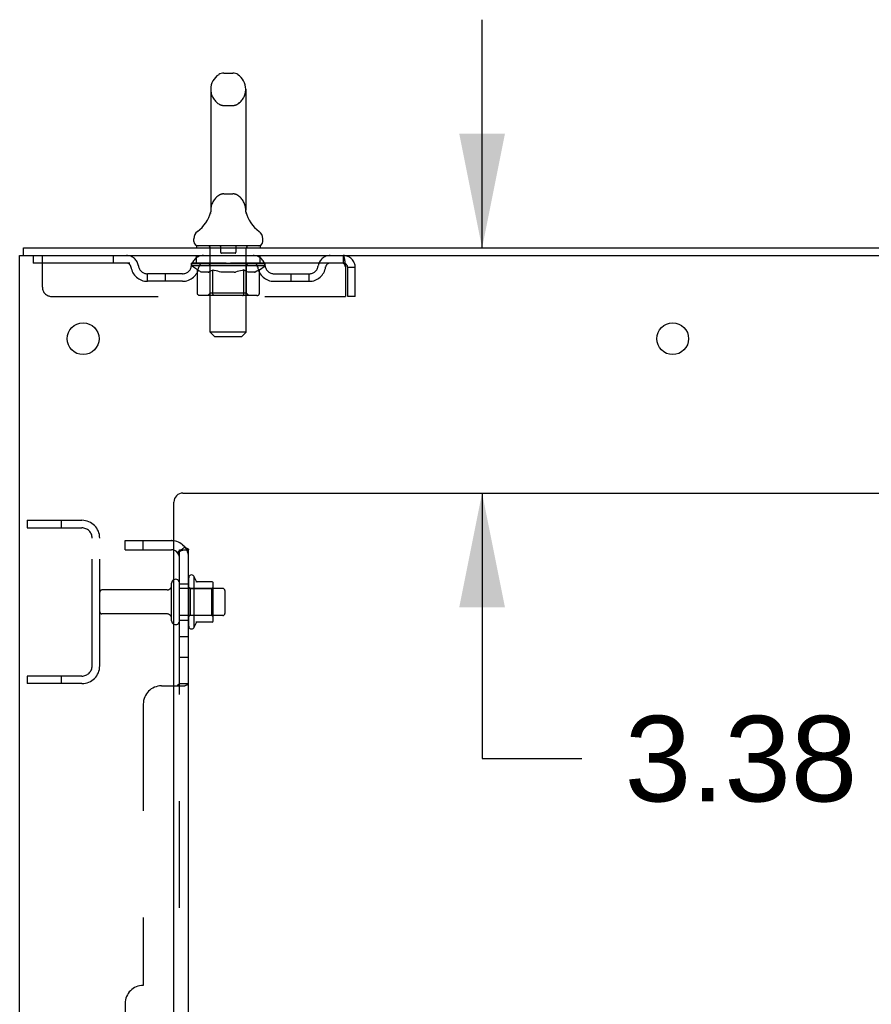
# Model space of a CAD drawing. Header units: inches. Extents: x 0 to 267, y 0 to 173.
# Tile 5 of 23: x 12 to 24, y 113 to 126. Entities that reach past the tile are written whole.
import ezdxf

# ---------------------------------------------------------------- set-up
doc = ezdxf.new("R2010")
doc.units = ezdxf.units.IN
doc.header["$LTSCALE"] = 14.6988
doc.header["$MEASUREMENT"] = 0
doc.linetypes.add('HIDDEN', pattern=[0.2, 0.1, -0.1])
doc.layers.get('0').update_dxf_attribs({"linetype": 'CONTINUOUS'})
for name, color, linetype in [('DEFAULT_2', 8, 'HIDDEN'), ('DIMENSIONS', 7, 'CONTINUOUS'), ('SUBPANEL', 7, 'CONTINUOUS')]:
    doc.layers.add(name, color=color, linetype=linetype)
doc.styles.get("Standard").update_dxf_attribs({"font": 'arial.ttf'})
doc.dimstyles.new('DIMSTYLE_1', dxfattribs={"dimtxt": 1.179048, "dimasz": 1.572064, "dimexe": 0.09, "dimexo": 0.07, "dimgap": 0.0375, "dimtad": 0, "dimtih": 1, "dimtoh": 1, "dimzin": 4, "dimdsep": 46, "dimtxsty": 'Standard', "dimblk": '_FILLED', "dimblk1": '_FILLED', "dimblk2": '_FILLED', "dimcen": 0.09, "dimadec": 3, "dimazin": 1, "dimtfac": 1, "dimtdec": 3, "dimtofl": 0, "dimtmove": 0, "dimatfit": 3, "dimldrblk": '_FILLED', "dimfxl": 0, "dimtolj": 1, "dimtzin": 4, "dimarcsym": 0})

# ---------------------------------------------------------------- blocks, each defined once
blk = doc.blocks.new('_FILLED')
at = {"color": 0, "linetype": 'ByBlock'}
blk.add_solid([(0, 0), (-1, 0.2), (-1, -0.2)], dxfattribs=at)
blk = doc.blocks.new('*D13')
at = {"layer": 'DIMENSIONS', "color": 2, "linetype": 'Continuous'}
for p, q in [((18.444, 122.92), (18.444, 126.064)), ((18.444, 119.545), (18.444, 115.888)), ((18.444, 115.888), (19.82, 115.888))]:
    blk.add_line(p, q, dxfattribs=at)
at = {"layer": 'DIMENSIONS', "color": 2, "linetype": 'Continuous', "xscale": 1.5720641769, "yscale": 1.5720641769, "zscale": 1.5720641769}
for p, rotation in [((18.444, 122.92), 270), ((18.444, 119.545), 90)]:
    blk.add_blockref('_FILLED', p, dxfattribs=dict(at, rotation=rotation))
at = {"layer": 'DIMENSIONS', "color": 2, "linetype": 'Continuous', "insert": (20.409, 116.477), "char_height": 1.179, "width": 3.20403, "attachment_point": 1, "line_spacing_factor": 0.9}
blk.add_mtext('3.38', dxfattribs=at)

msp = doc.modelspace()

# ---------------------------------------------------------------- linework, layer by layer
at = {"color": 7, "linetype": 'Continuous'}
for p, q in [((14.883, 125.328), (15.01, 125.328)), ((14.705, 125.105), (14.705, 123.442)), ((15.188, 125.105), (15.188, 123.442)), ((14.704, 123.416), (14.703, 123.415)), ((14.703, 123.412), (14.703, 123.411)), ((14.704, 123.423), (14.704, 123.422)), ((14.704, 123.422), (14.704, 123.421)), ((14.704, 123.421), (14.704, 123.42)), ((14.704, 123.42), (14.704, 123.419)), ((14.704, 123.419), (14.704, 123.418)), ((14.704, 123.418), (14.704, 123.417)), ((14.704, 123.417), (14.704, 123.416)), ((14.705, 123.442), (14.705, 123.438)), ((15.188, 123.438), (15.188, 123.442)), ((15.188, 123.437), (15.188, 123.438)), ((15.19, 123.413), (15.19, 123.414)), ((14.7, 123.398), (14.699, 123.397)), ((15.194, 123.398), (15.193, 123.398)), ((15.194, 123.397), (15.194, 123.398)), ((14.471, 123.01), (14.471, 123.048)), ((15.421, 123.01), (15.421, 123.048)), ((12.123, 122.816), (12.123, 122.92)), ((14.509, 122.95), (14.509, 122.92)), ((15.384, 122.95), (14.509, 122.95)), ((15.384, 122.95), (15.384, 122.92)), ((14.47, 118.401), (14.47, 117.689)), ((14.726, 118.322), (14.498, 118.322)), ((14.736, 117.789), (14.736, 118.3)), ((14.87, 118.232), (14.736, 118.232)), ((14.9, 118.202), (14.9, 117.887)), ((14.87, 117.857), (14.736, 117.857)), ((14.726, 117.767), (14.498, 117.767))]:
    msp.add_line(p, q, dxfattribs=at)
at = {"color": 3, "linetype": 'Continuous'}
for p, q in [((12.123, 122.92), (29.882, 122.92)), ((12.071, 55.024), (12.071, 122.816)), ((12.071, 122.816), (29.877, 122.816)), ((14.321, 119.545), (26.196, 119.545)), ((14.196, 57.045), (14.196, 119.42))]:
    msp.add_line(p, q, dxfattribs=at)
at = {"color": 7, "linetype": 'Continuous'}
for points in [[(14.703, 123.415), (14.703, 123.414), (14.703, 123.413)], [(14.703, 123.413), (14.703, 123.412), (14.703, 123.412)], [(14.705, 123.438), (14.705, 123.437), (14.705, 123.436), (14.705, 123.435), (14.705, 123.435), (14.705, 123.434), (14.705, 123.433), (14.705, 123.433), (14.705, 123.432), (14.705, 123.432), (14.705, 123.431), (14.705, 123.43), (14.705, 123.43), (14.705, 123.429), (14.705, 123.428), (14.705, 123.428), (14.705, 123.427), (14.705, 123.427), (14.705, 123.426), (14.705, 123.426), (14.705, 123.425), (14.705, 123.424), (14.705, 123.424), (14.704, 123.423), (14.704, 123.423)], [(15.189, 123.418), (15.189, 123.418), (15.189, 123.419), (15.189, 123.419), (15.189, 123.42), (15.189, 123.42), (15.189, 123.421), (15.189, 123.422), (15.189, 123.422), (15.189, 123.423), (15.188, 123.423), (15.188, 123.424), (15.188, 123.425), (15.188, 123.425), (15.188, 123.426), (15.188, 123.427), (15.188, 123.427), (15.188, 123.428), (15.188, 123.429), (15.188, 123.429), (15.188, 123.43), (15.188, 123.431), (15.188, 123.431), (15.188, 123.432), (15.188, 123.433), (15.188, 123.434), (15.188, 123.434), (15.188, 123.435), (15.188, 123.436), (15.188, 123.437)], [(15.19, 123.414), (15.19, 123.415), (15.189, 123.415), (15.189, 123.416), (15.189, 123.416), (15.189, 123.417), (15.189, 123.418)], [(15.19, 123.411), (15.19, 123.412), (15.19, 123.413)]]:
    msp.add_lwpolyline(points, dxfattribs=at)
at = {"color": 3, "linetype": 'Continuous'}
for centre in [(12.946, 121.67), (21.071, 121.67)]:
    msp.add_circle(centre, 0.219, dxfattribs=at)
at = {"color": 7, "linetype": 'Continuous'}
for centre, radius, start, end in [((14.946, 125.105), 0.241, 123.1848, 180), ((14.883, 125.203), 0.125, 90, 123.1848), ((15.01, 125.203), 0.125, 56.8152, 90), ((14.946, 125.105), 0.241, 0, 56.8152), ((14.223, 123.548), 0.5, 306.7414, 344.6791), ((15.67, 123.548), 0.5, 195.3209, 233.2586), ((14.596, 123.048), 0.125, 126.7414, 180), ((15.296, 123.048), 0.125, 0, 53.2586), ((14.531, 123.01), 0.06, 180, 270), ((15.361, 123.01), 0.06, 270, 360), ((14.439, 118.379), 0.0384, 34.4497, 180), ((13.87, 118.045), 0.698, 23.9679, 30.6631), ((14.22, 118.302), 0.055, 360, 115.9094), ((14.517, 118.332), 0.01, 203.9679, 270), ((14.726, 118.312), 0.01, 5.1938, 90), ((14.595, 118.3), 0.141, 0, 5.2081), ((14.87, 118.202), 0.03, 360, 90), ((14.87, 117.887), 0.03, 270, 0), ((14.22, 117.787), 0.055, 244.0906, 0), ((14.439, 117.711), 0.0384, 180, 325.5503), ((13.87, 118.045), 0.698, 329.3369, 336.0321), ((14.517, 117.757), 0.01, 90, 156.0321), ((14.726, 117.777), 0.01, 270, 354.8062), ((14.595, 117.789), 0.141, 354.7919, 360)]:
    msp.add_arc(centre, radius, start, end, dxfattribs=at)
at = {"color": 3, "linetype": 'Continuous'}
msp.add_arc((14.321, 119.42), 0.125, 90, 180, dxfattribs=at)
at = {"layer": 'DEFAULT_2', "color": 8, "linetype": 'HIDDEN'}
for p, q in [((14.883, 124.883), (15.01, 124.883)), ((14.883, 123.665), (15.01, 123.665)), ((14.703, 123.415), (14.703, 123.415)), ((14.703, 123.414), (14.703, 123.414)), ((14.703, 123.413), (14.703, 123.413)), ((14.704, 123.423), (14.704, 123.423)), ((14.704, 123.422), (14.704, 123.422)), ((14.704, 123.421), (14.704, 123.421)), ((14.704, 123.42), (14.704, 123.42)), ((14.704, 123.419), (14.704, 123.419)), ((14.704, 123.418), (14.704, 123.418)), ((14.704, 123.417), (14.704, 123.417)), ((14.704, 123.416), (14.704, 123.416)), ((14.705, 123.437), (14.705, 123.436)), ((14.705, 123.43), (14.705, 123.43)), ((14.705, 123.43), (14.705, 123.43)), ((14.705, 123.429), (14.705, 123.429)), ((14.705, 123.428), (14.705, 123.428)), ((14.705, 123.428), (14.705, 123.428)), ((14.705, 123.427), (14.705, 123.427)), ((15.188, 123.437), (15.188, 123.438)), ((15.188, 123.434), (15.188, 123.434)), ((15.188, 123.431), (15.188, 123.431)), ((15.188, 123.431), (15.188, 123.431)), ((15.188, 123.429), (15.188, 123.429)), ((15.189, 123.422), (15.189, 123.422)), ((15.19, 123.415), (15.19, 123.415)), ((15.19, 123.413), (15.19, 123.414)), ((14.699, 123.397), (14.699, 123.397)), ((14.689, 122.95), (14.689, 122.92)), ((14.697, 121.76), (14.697, 122.92)), ((14.841, 122.94), (14.841, 122.86)), ((15.051, 122.94), (15.051, 122.86)), ((15.195, 121.76), (15.195, 122.92)), ((15.204, 122.95), (15.204, 122.92)), ((12.259, 122.816), (12.259, 122.712)), ((12.384, 122.378), (12.384, 122.816)), ((13.359, 122.816), (13.359, 122.712)), ((14.509, 122.712), (14.509, 122.816)), ((15.041, 122.85), (14.851, 122.85)), ((15.384, 122.712), (15.384, 122.816)), ((16.529, 122.816), (16.529, 122.712)), ((16.529, 122.712), (12.259, 122.712)), ((14.44, 122.674), (14.44, 122.712)), ((14.52, 122.619), (14.44, 122.674)), ((15.453, 122.674), (14.44, 122.674)), ((14.448, 122.707), (14.448, 122.712)), ((14.455, 122.704), (14.455, 122.707)), ((14.455, 122.704), (15.438, 122.704)), ((14.462, 122.704), (14.462, 122.707)), ((14.463, 122.704), (14.463, 122.707)), ((14.471, 122.707), (14.471, 122.712)), ((14.484, 122.704), (14.484, 122.707)), ((14.485, 122.704), (14.485, 122.707)), ((14.508, 122.707), (14.508, 122.712)), ((14.52, 122.704), (14.52, 122.707)), ((14.52, 122.295), (14.52, 122.619)), ((14.52, 122.619), (14.531, 122.611)), ((14.522, 122.704), (14.522, 122.707)), ((14.685, 122.706), (14.524, 122.706)), ((14.542, 122.605), (14.531, 122.611)), ((14.553, 122.599), (14.542, 122.605)), ((14.564, 122.593), (14.553, 122.599)), ((14.559, 122.707), (14.559, 122.712)), ((14.56, 122.704), (14.56, 122.706)), ((14.56, 122.704), (14.56, 122.706)), ((14.563, 122.704), (14.563, 122.706)), ((14.574, 122.589), (14.563, 122.593)), ((14.569, 122.704), (14.569, 122.707)), ((14.569, 122.704), (14.569, 122.706)), ((14.571, 122.704), (14.571, 122.707)), ((14.574, 122.704), (14.574, 122.707)), ((14.585, 122.585), (14.574, 122.589)), ((14.577, 122.704), (14.577, 122.706)), ((14.589, 122.704), (14.589, 122.706)), ((14.603, 122.704), (14.603, 122.706)), ((14.604, 122.704), (14.604, 122.708)), ((14.62, 122.704), (14.62, 122.706)), ((14.621, 122.707), (14.621, 122.712)), ((14.629, 122.704), (14.629, 122.707)), ((14.632, 122.704), (14.632, 122.707)), ((14.64, 122.704), (14.64, 122.706)), ((14.649, 122.704), (14.649, 122.71)), ((14.661, 122.704), (14.661, 122.706)), ((14.663, 122.704), (14.663, 122.706)), ((14.668, 122.585), (14.679, 122.589)), ((14.69, 122.594), (14.679, 122.589)), ((14.685, 122.704), (14.685, 122.706)), ((14.739, 122.706), (14.689, 122.706)), ((14.7, 122.599), (14.689, 122.593)), ((14.693, 122.707), (14.693, 122.712)), ((14.696, 122.297), (14.696, 122.672)), ((14.699, 122.704), (14.699, 122.707)), ((14.711, 122.605), (14.7, 122.599)), ((14.703, 122.704), (14.703, 122.707)), ((14.707, 122.704), (14.707, 122.711)), ((14.711, 122.704), (14.711, 122.706)), ((14.722, 122.612), (14.711, 122.605)), ((14.719, 122.704), (14.719, 122.706)), ((14.734, 122.619), (14.722, 122.612)), ((14.734, 122.295), (14.734, 122.619)), ((14.734, 122.619), (14.757, 122.612)), ((14.739, 122.704), (14.739, 122.706)), ((14.799, 122.706), (14.751, 122.706)), ((14.779, 122.605), (14.756, 122.612)), ((14.768, 122.704), (14.768, 122.706)), ((14.773, 122.707), (14.773, 122.712)), ((14.776, 122.704), (14.776, 122.707)), ((14.778, 122.704), (14.778, 122.711)), ((14.802, 122.599), (14.779, 122.605)), ((14.78, 122.704), (14.78, 122.707)), ((14.786, 122.704), (14.786, 122.707)), ((14.799, 122.704), (14.799, 122.706)), ((14.824, 122.593), (14.801, 122.599)), ((14.863, 122.706), (14.819, 122.706)), ((14.846, 122.589), (14.823, 122.593)), ((14.83, 122.704), (14.83, 122.706)), ((14.867, 122.585), (14.845, 122.589)), ((14.855, 122.706), (14.946, 122.712)), ((14.859, 122.707), (14.859, 122.712)), ((14.859, 122.707), (14.859, 122.712)), ((14.859, 122.712), (14.859, 122.712)), ((14.859, 122.704), (14.859, 122.707)), ((14.862, 122.704), (14.862, 122.707)), ((14.863, 122.704), (14.863, 122.707)), ((14.863, 122.704), (14.863, 122.706)), ((14.93, 122.706), (14.891, 122.706)), ((14.896, 122.704), (14.896, 122.706)), ((14.93, 122.704), (14.93, 122.706)), ((14.944, 122.707), (14.944, 122.707)), ((14.944, 122.704), (14.944, 122.707)), ((14.944, 122.704), (14.944, 122.707)), ((14.946, 122.707), (14.946, 122.712)), ((14.946, 122.712), (15.038, 122.706)), ((14.949, 122.704), (14.949, 122.707)), ((14.949, 122.704), (14.949, 122.707)), ((14.949, 122.707), (14.949, 122.707)), ((14.963, 122.704), (14.963, 122.706)), ((14.963, 122.706), (15.002, 122.706)), ((14.997, 122.704), (14.997, 122.706)), ((15.026, 122.585), (15.048, 122.589)), ((15.03, 122.704), (15.03, 122.707)), ((15.03, 122.704), (15.03, 122.706)), ((15.03, 122.706), (15.074, 122.706)), ((15.031, 122.704), (15.031, 122.707)), ((15.034, 122.707), (15.034, 122.712)), ((15.034, 122.707), (15.034, 122.712)), ((15.034, 122.712), (15.034, 122.712)), ((15.034, 122.704), (15.034, 122.707)), ((15.07, 122.594), (15.048, 122.589)), ((15.063, 122.704), (15.063, 122.706)), ((15.093, 122.599), (15.07, 122.594)), ((15.115, 122.605), (15.092, 122.599)), ((15.094, 122.704), (15.094, 122.706)), ((15.094, 122.706), (15.142, 122.706)), ((15.107, 122.704), (15.107, 122.707)), ((15.113, 122.704), (15.113, 122.707)), ((15.115, 122.704), (15.115, 122.711)), ((15.138, 122.612), (15.115, 122.605)), ((15.117, 122.704), (15.117, 122.707)), ((15.12, 122.707), (15.12, 122.712)), ((15.125, 122.704), (15.125, 122.706)), ((15.161, 122.62), (15.138, 122.612)), ((15.154, 122.704), (15.154, 122.706)), ((15.154, 122.706), (15.204, 122.706)), ((15.161, 122.295), (15.161, 122.62)), ((15.161, 122.62), (15.173, 122.612)), ((15.185, 122.605), (15.173, 122.612)), ((15.174, 122.704), (15.174, 122.706)), ((15.182, 122.704), (15.182, 122.706)), ((15.197, 122.599), (15.185, 122.605)), ((15.186, 122.704), (15.186, 122.711)), ((15.19, 122.704), (15.19, 122.707)), ((15.194, 122.704), (15.194, 122.707)), ((15.196, 122.297), (15.196, 122.672)), ((15.208, 122.593), (15.196, 122.599)), ((15.2, 122.707), (15.2, 122.712)), ((15.208, 122.704), (15.208, 122.706)), ((15.208, 122.706), (15.453, 122.706)), ((15.219, 122.589), (15.208, 122.593)), ((15.231, 122.585), (15.219, 122.589)), ((15.23, 122.704), (15.23, 122.706)), ((15.232, 122.704), (15.232, 122.706)), ((15.244, 122.704), (15.244, 122.71)), ((15.253, 122.704), (15.253, 122.706)), ((15.261, 122.704), (15.261, 122.707)), ((15.264, 122.704), (15.264, 122.707)), ((15.272, 122.707), (15.272, 122.712)), ((15.273, 122.704), (15.273, 122.706)), ((15.289, 122.704), (15.289, 122.708)), ((15.29, 122.704), (15.29, 122.706)), ((15.304, 122.704), (15.304, 122.706)), ((15.306, 122.585), (15.317, 122.589)), ((15.316, 122.704), (15.316, 122.706)), ((15.329, 122.594), (15.317, 122.589)), ((15.319, 122.704), (15.319, 122.707)), ((15.322, 122.704), (15.322, 122.707)), ((15.324, 122.704), (15.324, 122.707)), ((15.324, 122.704), (15.324, 122.706)), ((15.34, 122.599), (15.328, 122.593)), ((15.33, 122.704), (15.33, 122.706)), ((15.333, 122.704), (15.333, 122.706)), ((15.333, 122.704), (15.333, 122.706)), ((15.334, 122.707), (15.334, 122.712)), ((15.352, 122.605), (15.34, 122.599)), ((15.363, 122.612), (15.351, 122.605)), ((15.356, 122.709), (15.452, 122.71)), ((15.356, 122.706), (15.356, 122.709)), ((15.375, 122.62), (15.363, 122.612)), ((15.371, 122.704), (15.371, 122.707)), ((15.373, 122.704), (15.373, 122.707)), ((15.375, 122.62), (15.453, 122.674)), ((15.375, 122.295), (15.375, 122.62)), ((15.385, 122.707), (15.385, 122.712)), ((15.408, 122.704), (15.408, 122.707)), ((15.409, 122.704), (15.409, 122.707)), ((15.422, 122.707), (15.422, 122.712)), ((15.43, 122.704), (15.43, 122.707)), ((15.431, 122.704), (15.431, 122.707)), ((15.438, 122.704), (15.438, 122.707)), ((15.445, 122.707), (15.445, 122.712)), ((15.452, 122.706), (15.452, 122.71)), ((15.453, 122.674), (15.453, 122.707)), ((16.562, 122.649), (16.562, 122.253)), ((16.592, 122.253), (16.592, 122.649)), ((16.696, 122.649), (16.592, 122.649)), ((16.696, 122.253), (16.696, 122.649)), ((13.832, 122.461), (13.832, 122.565)), ((14.315, 122.565), (13.832, 122.565)), ((14.315, 122.461), (13.832, 122.461)), ((14.082, 122.461), (14.082, 122.565)), ((14.668, 122.585), (14.585, 122.585)), ((15.026, 122.585), (14.867, 122.585)), ((15.306, 122.585), (15.231, 122.585)), ((15.578, 122.565), (16.061, 122.565)), ((15.578, 122.461), (16.061, 122.461)), ((15.811, 122.461), (15.811, 122.565)), ((16.061, 122.461), (16.061, 122.565)), ((12.509, 122.253), (16.562, 122.253)), ((15.341, 122.266), (14.554, 122.266)), ((14.696, 122.297), (14.665, 122.266)), ((15.196, 122.297), (14.696, 122.297)), ((14.743, 122.269), (14.741, 122.271)), ((14.747, 122.266), (14.745, 122.267)), ((14.749, 122.266), (14.747, 122.266)), ((14.751, 122.266), (14.749, 122.266)), ((15.196, 122.297), (15.228, 122.266)), ((16.696, 122.253), (16.592, 122.253)), ((14.757, 121.7), (14.697, 121.76)), ((15.195, 121.76), (14.697, 121.76)), ((14.757, 121.7), (15.135, 121.7)), ((15.135, 121.7), (15.195, 121.76)), ((12.175, 119.17), (12.175, 119.066)), ((12.175, 119.17), (12.929, 119.17)), ((12.175, 119.066), (12.929, 119.066)), ((12.645, 119.17), (12.645, 119.066)), ((13.071, 117.166), (13.071, 118.923)), ((13.175, 117.166), (13.175, 118.923)), ((14.165, 117.787), (14.165, 118.302)), ((14.275, 117.787), (14.275, 118.302)), ((14.4, 118.379), (14.4, 117.711)), ((14.42, 118.228), (14.4, 118.248)), ((14.716, 118.228), (14.736, 118.248)), ((14.103, 118.21), (13.205, 118.21)), ((14.736, 118.232), (14.275, 118.232)), ((14.42, 118.228), (14.42, 117.861)), ((14.42, 118.228), (14.716, 118.228)), ((14.716, 118.228), (14.716, 117.861)), ((14.103, 117.88), (13.205, 117.88)), ((14.736, 117.857), (14.275, 117.857)), ((14.42, 117.861), (14.4, 117.841)), ((14.42, 117.861), (14.716, 117.861)), ((14.716, 117.861), (14.736, 117.841)), ((12.175, 117.024), (12.175, 116.92)), ((12.929, 117.024), (12.175, 117.024)), ((12.929, 116.92), (12.175, 116.92)), ((12.645, 117.024), (12.645, 116.92))]:
    msp.add_line(p, q, dxfattribs=at)
for points in [[(15.19, 123.412), (15.19, 123.413), (15.19, 123.413)], [(16.529, 122.816), (16.532, 122.815), (16.534, 122.812), (16.537, 122.806), (16.539, 122.799), (16.541, 122.79), (16.544, 122.779), (16.546, 122.767), (16.548, 122.753), (16.551, 122.738), (16.553, 122.721), (16.555, 122.704), (16.558, 122.686), (16.56, 122.668), (16.562, 122.649)], [(16.529, 122.712), (16.532, 122.711), (16.534, 122.71), (16.537, 122.708), (16.539, 122.706), (16.541, 122.702), (16.544, 122.698), (16.546, 122.693), (16.548, 122.688), (16.551, 122.682), (16.553, 122.676), (16.555, 122.67), (16.558, 122.663), (16.56, 122.656), (16.562, 122.649)], [(14.554, 122.266), (14.55, 122.266), (14.546, 122.266), (14.542, 122.267), (14.538, 122.269), (14.534, 122.271), (14.531, 122.273), (14.528, 122.276), (14.525, 122.279), (14.523, 122.283), (14.521, 122.287), (14.52, 122.291), (14.52, 122.295)], [(14.734, 122.287), (14.734, 122.291), (14.734, 122.295)], [(14.735, 122.283), (14.734, 122.287), (14.734, 122.291), (14.734, 122.295)], [(14.745, 122.267), (14.743, 122.269), (14.741, 122.271), (14.739, 122.273), (14.738, 122.276), (14.736, 122.279), (14.735, 122.283)], [(14.739, 122.273), (14.738, 122.276), (14.736, 122.279)], [(15.144, 122.266), (15.146, 122.266), (15.148, 122.266), (15.15, 122.267), (15.152, 122.269), (15.154, 122.271), (15.156, 122.273), (15.157, 122.276), (15.159, 122.279), (15.16, 122.283), (15.161, 122.287), (15.161, 122.291), (15.161, 122.295)], [(15.341, 122.266), (15.345, 122.266), (15.349, 122.266), (15.353, 122.267), (15.357, 122.269), (15.361, 122.271), (15.364, 122.273), (15.367, 122.276), (15.37, 122.279), (15.372, 122.283), (15.374, 122.287), (15.375, 122.291), (15.375, 122.295)]]:
    msp.add_lwpolyline(points, dxfattribs=at)
for centre, radius, start, end in [((14.946, 125.105), 0.241, 180, 236.8152), ((14.946, 125.105), 0.241, 303.1848, 360), ((14.883, 125.008), 0.125, 236.8152, 270), ((15.01, 125.008), 0.125, 270, 303.1848), ((14.946, 123.442), 0.241, 123.1848, 180), ((14.883, 123.54), 0.125, 90, 123.1848), ((15.01, 123.54), 0.125, 56.8152, 90), ((14.946, 123.442), 0.241, 0, 56.8152), ((14.667, 122.92), 0.03, 0, 90), ((14.831, 122.94), 0.01, 0, 90), ((14.851, 122.86), 0.01, 180, 270), ((15.041, 122.86), 0.01, 270, 360), ((15.061, 122.94), 0.01, 90, 180), ((15.225, 122.92), 0.03, 90, 180), ((13.543, 122.649), 0.167, 8.0716, 90), ((14.604, 122.649), 0.167, 90, 171.9284), ((15.289, 122.649), 0.167, 8.0716, 90), ((16.35, 122.649), 0.167, 90, 171.9284), ((16.529, 122.649), 0.167, 0, 90), ((13.543, 122.649), 0.0625, 7.9863, 90), ((13.832, 122.69), 0.229, 187.9863, 270), ((13.832, 122.69), 0.125, 188.0716, 270), ((14.315, 122.69), 0.125, 270, 351.9284), ((14.315, 122.69), 0.229, 270, 352.0137), ((14.604, 122.649), 0.0625, 90, 172.0137), ((14.665, 122.672), 0.0318, 0, 90), ((15.228, 122.672), 0.0318, 90, 180), ((15.289, 122.649), 0.0625, 7.9863, 90), ((15.578, 122.69), 0.229, 187.9863, 270), ((15.578, 122.69), 0.125, 188.0716, 270), ((16.061, 122.69), 0.125, 270, 351.9284), ((16.061, 122.69), 0.229, 270, 352.0137), ((16.35, 122.649), 0.0625, 90, 172.0137), ((16.529, 122.649), 0.063, 0, 90), ((12.509, 122.378), 0.125, 180, 270), ((12.929, 118.923), 0.246, 0, 90), ((12.929, 118.923), 0.142, 0, 90), ((14.103, 118.272), 0.0625, 270, 360), ((14.22, 118.302), 0.055, 115.9094, 180), ((13.205, 118.18), 0.03, 90, 180), ((13.205, 117.91), 0.03, 180, 270), ((14.103, 117.817), 0.0625, 0, 90), ((14.22, 117.787), 0.055, 180, 244.0906), ((12.929, 117.166), 0.246, 270, 360), ((12.929, 117.166), 0.142, 270, 360)]:
    msp.add_arc(centre, radius, start, end, dxfattribs=at)
for centre, major_axis, ratio, start_param, end_param in [((14.946, 122.712), (0.506, 0.005), 0.05963, 2.96643, 3.140963), ((14.424, 122.702), (0.158, 0), 0.060556, 0.430652, 1.470503), ((14.946, 122.712), (0.506, 0), 0.060556, -3.141593, -2.96706), ((14.424, 122.697), (0.158, 0.002), 0.05963, 1.376596, 1.469874), ((14.946, 122.712), (0.506, 0.011), 0.05688, 2.791345, 2.965878), ((14.405, 122.702), (0.158, 0.002), 0.05963, 0.25549, 1.295341), ((14.46, 122.702), (0.158, -0.002), 0.05963, 0.605815, 1.645666), ((14.946, 122.712), (0.506, -0.005), 0.05963, -2.96643, -2.791898), ((14.46, 122.697), (0.158, 0), 0.060556, 1.551758, 1.645036), ((14.405, 122.697), (0.158, 0.003), 0.05688, 1.20151, 1.294789), ((14.461, 122.699), (0.131, 0.001), 0.05963, 1.065228, 1.614276), ((14.445, 122.699), (0.131, 0.003), 0.05688, 0.890143, 1.43919), ((14.491, 122.699), (0.131, 0), 0.060556, 1.240391, 1.789438), ((14.946, 122.712), (0.506, 0.015), 0.052395, 2.616403, 2.790936), ((14.402, 122.702), (0.158, 0.003), 0.05688, 0.080405, 1.120256), ((14.51, 122.702), (0.158, -0.003), 0.05688, 0.7809, 1.820751), ((14.946, 122.712), (0.506, -0.011), 0.05688, -2.791345, -2.616812), ((14.51, 122.697), (0.158, -0.002), 0.05963, 1.72692, 1.820198), ((14.402, 122.697), (0.158, 0.005), 0.052395, 1.026568, 1.119847), ((14.444, 122.699), (0.131, 0.004), 0.052395, 0.715201, 1.264248), ((14.536, 122.699), (0.131, -0.001), 0.05963, 1.415553, 1.9646), ((14.946, 122.712), (0.506, 0.02), 0.046319, 2.441654, 2.616187), ((14.573, 122.702), (0.158, -0.005), 0.052395, 0.955842, 1.995693), ((14.946, 122.712), (0.506, -0.015), 0.052395, -2.616403, -2.44187), ((14.416, 122.702), (0.158, 0.005), 0.052395, -0.094537, 0.945314), ((14.573, 122.697), (0.158, -0.003), 0.05688, 1.902006, 1.995284), ((14.416, 122.697), (0.158, 0.006), 0.046319, 0.851819, 0.945098), ((14.459, 122.699), (0.131, 0.005), 0.046319, 0.540452, 1.089499), ((14.592, 122.699), (0.131, -0.003), 0.05688, 1.590638, 2.139686), ((14.946, 122.712), (0.506, 0.024), 0.038841, 2.267123, 2.441656), ((14.648, 122.702), (0.158, -0.006), 0.046319, 1.130591, 2.170442), ((14.445, 122.702), (0.158, 0.006), 0.046319, -0.269286, 0.770565), ((14.946, 122.712), (0.506, -0.02), 0.046319, -2.441654, -2.267121), ((14.648, 122.697), (0.158, -0.005), 0.052395, 2.076947, 2.170226), ((14.445, 122.697), (0.158, 0.007), 0.038841, 0.677289, 0.770567), ((14.489, 122.699), (0.131, 0.006), 0.038841, 0.365921, 0.914969), ((14.66, 122.699), (0.131, -0.004), 0.052395, 1.76558, 2.314627), ((14.946, 122.712), (0.506, 0.027), 0.030195, 2.09281, 2.267343), ((14.732, 122.702), (0.158, -0.007), 0.038841, 1.305122, 2.344973), ((14.49, 122.702), (0.158, 0.007), 0.038841, -0.443817, 0.596034), ((14.946, 122.712), (0.506, -0.024), 0.038841, -2.267123, -2.092591), ((14.732, 122.697), (0.158, -0.006), 0.046319, 2.251696, 2.344975), ((14.49, 122.697), (0.158, 0.008), 0.030195, 0.502975, 0.596254), ((14.532, 122.699), (0.131, 0.007), 0.030195, 0.191608, 0.740655), ((14.736, 122.699), (0.131, -0.005), 0.046319, 1.940329, 2.489376), ((14.549, 122.702), (0.158, 0.008), 0.030195, -0.61813, 0.421721), ((14.946, 122.712), (0.506, 0.029), 0.020645, 1.918687, 2.09322), ((14.822, 122.702), (0.158, -0.008), 0.030195, 1.479435, 2.519286), ((14.946, 122.712), (0.506, -0.027), 0.030195, -2.09281, -1.918277), ((14.822, 122.697), (0.158, -0.007), 0.038841, 2.426227, 2.519505), ((14.549, 122.697), (0.158, 0.009), 0.020645, 0.328852, 0.422131), ((14.588, 122.699), (0.131, 0.007), 0.020645, 0.017485, 0.566532), ((14.819, 122.699), (0.131, -0.006), 0.038841, 2.11486, 2.663907), ((14.62, 122.702), (0.158, 0.009), 0.020645, -0.792253, 0.247598), ((14.946, 122.712), (0.506, 0.03), 0.010478, 1.744704, 1.919237), ((14.916, 122.702), (0.158, -0.009), 0.020645, 1.653558, 2.693409), ((14.946, 122.712), (0.506, -0.029), 0.020645, -1.918687, -1.744154), ((14.916, 122.697), (0.158, -0.008), 0.030195, 2.60054, 2.693819), ((14.62, 122.697), (0.158, 0.009), 0.010478, 0.154869, 0.248148), ((14.655, 122.699), (0.131, 0.008), 0.010478, 6.126688, 6.675735), ((14.906, 122.699), (0.131, -0.007), 0.030195, 2.289173, 2.83822), ((14.701, 122.702), (0.158, 0.009), 0.010478, -0.966236, -0.000846), ((15.011, 122.702), (0.158, -0.009), 0.010478, 1.827541, 2.867392), ((14.946, 122.712), (0.506, -0.03), 0.010478, -1.744704, -1.570171), ((15.011, 122.697), (0.158, -0.009), 0.020645, 2.774664, 2.867942), ((14.993, 122.699), (0.131, -0.007), 0.020645, 2.463296, 3.012344), ((14.882, 122.702), (0.158, 0.009), 0.010478, 0.274201, 1.314052), ((14.813, 122.699), (0.131, 0.008), 0.010478, -0.000483, 0.504314), ((14.789, 122.697), (0.158, 0.009), 0.010478, 0.099668, 0.192946), ((14.946, 122.712), (0.506, 0.03), 0.010478, -1.571421, -1.396888), ((15.104, 122.697), (0.158, -0.009), 0.010478, 2.948646, 3.041925), ((15.08, 122.699), (0.131, -0.008), 0.010478, 2.637279, 3.142076), ((14.977, 122.702), (0.158, 0.009), 0.020645, 0.448184, 1.488034), ((14.9, 122.699), (0.131, 0.007), 0.020645, 0.129249, 0.678296), ((14.882, 122.697), (0.158, 0.009), 0.020645, 0.273651, 0.366929), ((15.192, 122.702), (0.158, -0.009), 0.010478, -3.140747, -2.175357), ((14.946, 122.712), (0.506, 0.029), 0.020645, -1.397439, -1.222906), ((14.946, 122.712), (0.506, -0.03), 0.010478, 1.222355, 1.396888), ((15.071, 122.702), (0.158, 0.008), 0.030195, 0.622307, 1.662158), ((14.987, 122.699), (0.131, 0.007), 0.030195, 0.303372, 0.852419), ((15.238, 122.699), (0.131, -0.008), 0.010478, 2.749043, 3.29809), ((15.273, 122.702), (0.158, -0.009), 0.020645, 2.893995, 3.933846), ((14.977, 122.697), (0.158, 0.008), 0.030195, 0.447774, 0.541052), ((15.273, 122.697), (0.158, -0.009), 0.010478, 2.893445, 2.986723), ((15.161, 122.702), (0.158, 0.007), 0.038841, 0.79662, 1.836471), ((14.946, 122.712), (0.506, 0.027), 0.030195, -1.223315, -1.048783), ((14.946, 122.712), (0.506, -0.029), 0.020645, 1.048373, 1.222906), ((15.074, 122.699), (0.131, 0.006), 0.038841, 0.477686, 1.026733), ((15.305, 122.699), (0.131, -0.007), 0.020645, 2.57506, 3.124108), ((15.245, 122.702), (0.158, 0.006), 0.046319, 0.971151, 2.011002), ((15.344, 122.702), (0.158, -0.008), 0.030195, 2.719872, 3.759723), ((15.071, 122.697), (0.158, 0.007), 0.038841, 0.622087, 0.715366), ((15.344, 122.697), (0.158, -0.009), 0.020645, 2.719462, 2.812741), ((14.946, 122.712), (0.506, 0.024), 0.038841, -1.049002, -0.874469), ((14.946, 122.712), (0.506, -0.027), 0.030195, 0.87425, 1.048783), ((15.157, 122.699), (0.131, 0.005), 0.046319, 0.652216, 1.201263), ((15.32, 122.702), (0.158, 0.005), 0.052395, 1.1459, 2.185751), ((15.361, 122.699), (0.131, -0.007), 0.030195, 2.400937, 2.949985), ((15.403, 122.702), (0.158, -0.007), 0.038841, 2.545558, 3.585409), ((15.233, 122.699), (0.131, 0.004), 0.052395, 0.826965, 1.376012), ((15.161, 122.697), (0.158, 0.006), 0.046319, 0.796618, 0.889896), ((15.403, 122.697), (0.158, -0.008), 0.030195, 2.545339, 2.638617), ((15.383, 122.702), (0.158, 0.003), 0.05688, 1.320842, 2.360692), ((14.946, 122.712), (0.506, 0.02), 0.046319, -0.874471, -0.699939), ((14.946, 122.712), (0.506, -0.024), 0.038841, 0.699936, 0.874469), ((15.448, 122.702), (0.158, -0.006), 0.046319, 2.371028, 3.410879), ((15.404, 122.699), (0.131, -0.006), 0.038841, 2.226624, 2.775671), ((15.433, 122.702), (0.158, 0.002), 0.05963, 1.495927, 2.535778), ((15.301, 122.699), (0.131, 0.003), 0.05688, 1.001907, 1.550954), ((15.477, 122.702), (0.158, -0.005), 0.052395, 2.196279, 3.23613), ((15.434, 122.699), (0.131, -0.005), 0.046319, 2.052093, 2.601141), ((15.245, 122.697), (0.158, 0.005), 0.052395, 0.971367, 1.064645), ((15.448, 122.697), (0.158, -0.007), 0.038841, 2.371026, 2.464304), ((15.469, 122.702), (0.158, 0), 0.060556, 2.364024, 2.71094), ((15.491, 122.702), (0.158, -0.003), 0.05688, 2.021337, 3.061188), ((14.946, 122.712), (0.506, 0.015), 0.052395, -0.699723, -0.52519), ((14.946, 122.712), (0.506, -0.02), 0.046319, 0.525406, 0.699939), ((15.488, 122.702), (0.158, -0.002), 0.05963, 1.846251, 2.886102), ((15.357, 122.699), (0.131, 0.001), 0.05963, 1.176993, 1.72604), ((15.449, 122.699), (0.131, -0.004), 0.052395, 1.877344, 2.426392), ((15.402, 122.699), (0.131, 0), 0.060556, 1.352155, 1.901202), ((15.448, 122.699), (0.131, -0.003), 0.05688, 1.702402, 2.25145), ((15.432, 122.699), (0.131, -0.001), 0.05963, 1.527317, 2.076364), ((15.32, 122.697), (0.158, 0.003), 0.05688, 1.146309, 1.239587), ((15.477, 122.697), (0.158, -0.006), 0.046319, 2.196495, 2.289773), ((14.946, 122.712), (0.506, 0.011), 0.05688, -0.524781, -0.350248), ((14.946, 122.712), (0.506, -0.015), 0.052395, 0.350657, 0.52519), ((15.469, 122.697), (0.158, -0.002), 0.05963, 1.764997, 1.971333), ((15.383, 122.697), (0.158, 0.002), 0.05963, 1.321394, 1.414673), ((15.491, 122.697), (0.158, -0.005), 0.052395, 2.021746, 2.115024), ((14.946, 122.712), (0.506, 0.005), 0.05963, -0.349695, -0.175162), ((14.946, 122.712), (0.506, -0.011), 0.05688, 0.175715, 0.350248), ((15.433, 122.697), (0.158, 0), 0.060556, 1.496556, 1.589835), ((15.488, 122.697), (0.158, -0.003), 0.05688, 1.846804, 1.940083), ((14.946, 122.712), (0.506, -0.005), 0.05963, 6.27665, 6.458348), ((14.946, 122.712), (0.506, 0), 0.060556, -0.174533, -0.058352)]:
    msp.add_ellipse(centre, major_axis=major_axis, ratio=ratio, start_param=start_param, end_param=end_param, dxfattribs=at)
at = {"layer": 'SUBPANEL', "color": 8, "linetype": 'HIDDEN'}
for p, q in [((13.525, 118.764), (13.525, 118.889)), ((13.525, 118.889), (14.163, 118.889)), ((13.775, 118.764), (13.775, 118.889)), ((13.525, 118.764), (14.163, 118.764)), ((14.3, 118.764), (14.25, 118.723)), ((14.275, 118.762), (14.275, 118.764)), ((14.275, 118.295), (14.4, 118.295)), ((14.275, 117.795), (14.4, 117.795)), ((14.275, 117.567), (14.4, 117.567)), ((14.275, 117.286), (14.4, 117.286)), ((14.256, 116.904), (14.257, 116.906)), ((14.275, 116.923), (14.275, 116.924)), ((14.275, 60.916), (14.275, 116.924)), ((14.391, 116.911), (14.394, 116.913)), ((14.025, 116.889), (14.196, 116.889)), ((13.775, 116.639), (13.775, 112.764)), ((13.525, 112.514), (13.525, 65.326))]:
    msp.add_line(p, q, dxfattribs=at)
at = {"layer": 'SUBPANEL', "color": 7, "linetype": 'Continuous'}
for p, q in [((14.347, 118.802), (14.3, 118.764)), ((14.275, 116.924), (14.275, 118.764)), ((14.275, 118.764), (14.4, 118.764)), ((14.275, 116.924), (14.4, 116.924))]:
    msp.add_line(p, q, dxfattribs=at)
at = {"layer": 'SUBPANEL', "color": 3, "linetype": 'Continuous'}
for p, q in [((14.4, 59.076), (14.4, 118.764)), ((14.196, 116.889), (14.347, 116.889))]:
    msp.add_line(p, q, dxfattribs=at)
for points in [[(14.347, 118.802), (14.349, 118.8), (14.351, 118.797), (14.355, 118.795), (14.358, 118.793), (14.362, 118.791), (14.366, 118.789), (14.37, 118.787), (14.378, 118.784)], [(14.378, 118.784), (14.381, 118.782), (14.385, 118.781), (14.388, 118.779), (14.391, 118.777), (14.394, 118.775), (14.396, 118.773), (14.398, 118.771), (14.399, 118.769), (14.4, 118.767), (14.4, 118.765), (14.4, 118.764)], [(14.347, 116.889), (14.349, 116.89), (14.351, 116.892), (14.355, 116.894), (14.358, 116.896), (14.362, 116.897), (14.366, 116.899)], [(14.366, 116.899), (14.374, 116.902), (14.378, 116.904), (14.381, 116.906), (14.385, 116.907), (14.388, 116.909), (14.391, 116.911), (14.394, 116.913), (14.396, 116.915), (14.398, 116.917), (14.399, 116.919), (14.4, 116.921), (14.4, 116.922), (14.4, 116.924)]]:
    msp.add_lwpolyline(points, dxfattribs=at)
at = {"layer": 'SUBPANEL', "color": 7, "linetype": 'Continuous'}
for points in [[(14.25, 118.723), (14.25, 118.723), (14.249, 118.724), (14.249, 118.725), (14.25, 118.726), (14.25, 118.727), (14.251, 118.728), (14.252, 118.73), (14.253, 118.731), (14.254, 118.733), (14.256, 118.734), (14.257, 118.736)], [(14.257, 118.736), (14.261, 118.74), (14.263, 118.742), (14.265, 118.744), (14.267, 118.746), (14.269, 118.749), (14.27, 118.751)], [(14.27, 118.751), (14.272, 118.754), (14.273, 118.756), (14.274, 118.758), (14.275, 118.76), (14.275, 118.762)], [(14.25, 116.889), (14.25, 116.89), (14.249, 116.892), (14.249, 116.894), (14.25, 116.895), (14.25, 116.897), (14.251, 116.898), (14.252, 116.9), (14.253, 116.902), (14.254, 116.903), (14.256, 116.904), (14.257, 116.906), (14.259, 116.907), (14.261, 116.908)], [(14.261, 116.908), (14.265, 116.911), (14.267, 116.912), (14.269, 116.914), (14.27, 116.915), (14.272, 116.917), (14.273, 116.918), (14.274, 116.92), (14.275, 116.921), (14.275, 116.923), (14.275, 116.924)]]:
    msp.add_lwpolyline(points, dxfattribs=at)
at = {"layer": 'SUBPANEL', "color": 8, "linetype": 'HIDDEN'}
for points in [[(14.271, 118.741), (14.271, 118.741), (14.272, 118.741), (14.272, 118.741), (14.272, 118.741), (14.273, 118.741), (14.273, 118.742), (14.274, 118.742), (14.274, 118.742), (14.275, 118.743), (14.275, 118.743), (14.276, 118.743), (14.277, 118.744), (14.277, 118.744), (14.278, 118.744), (14.278, 118.745), (14.279, 118.745), (14.28, 118.745), (14.281, 118.746), (14.281, 118.746), (14.282, 118.747), (14.283, 118.747), (14.284, 118.747), (14.284, 118.748), (14.285, 118.748), (14.286, 118.748), (14.287, 118.749), (14.288, 118.749), (14.288, 118.75), (14.289, 118.75), (14.29, 118.75), (14.291, 118.751), (14.292, 118.751), (14.293, 118.751), (14.294, 118.752), (14.295, 118.752), (14.296, 118.753), (14.297, 118.753), (14.298, 118.753), (14.299, 118.754), (14.3, 118.754), (14.301, 118.755), (14.302, 118.755), (14.303, 118.755), (14.304, 118.756), (14.305, 118.756), (14.306, 118.756), (14.307, 118.757), (14.308, 118.757), (14.31, 118.758), (14.311, 118.758), (14.312, 118.758), (14.313, 118.759), (14.314, 118.759), (14.315, 118.759), (14.316, 118.76), (14.317, 118.76), (14.319, 118.76), (14.32, 118.761), (14.321, 118.761), (14.322, 118.761), (14.323, 118.761), (14.324, 118.762), (14.325, 118.762), (14.326, 118.762), (14.327, 118.762), (14.328, 118.762), (14.329, 118.763), (14.329, 118.763), (14.33, 118.763), (14.331, 118.763), (14.332, 118.763), (14.333, 118.763), (14.334, 118.764), (14.334, 118.764), (14.335, 118.764), (14.335, 118.764), (14.335, 118.764), (14.335, 118.764)], [(14.275, 118.744), (14.275, 118.743), (14.274, 118.743), (14.274, 118.742), (14.274, 118.742), (14.273, 118.742), (14.273, 118.741), (14.272, 118.741), (14.272, 118.741), (14.272, 118.741), (14.272, 118.741), (14.271, 118.741)], [(14.335, 118.764), (14.335, 118.764), (14.335, 118.764), (14.335, 118.764), (14.335, 118.764), (14.334, 118.764), (14.334, 118.764), (14.333, 118.764), (14.332, 118.764), (14.332, 118.764)], [(14.25, 116.889), (14.25, 116.89), (14.249, 116.892), (14.249, 116.894), (14.25, 116.895), (14.25, 116.897), (14.251, 116.898), (14.252, 116.9), (14.253, 116.902), (14.254, 116.903)], [(14.269, 116.914), (14.27, 116.915), (14.272, 116.917), (14.273, 116.918), (14.274, 116.92), (14.275, 116.921), (14.275, 116.923)], [(14.398, 116.917), (14.399, 116.919), (14.4, 116.921), (14.4, 116.922), (14.4, 116.924)]]:
    msp.add_lwpolyline(points, dxfattribs=at)
for centre, radius, start, end in [((14.163, 118.652), 0.237, 81.9946, 90), ((14.163, 118.652), 0.237, 0, 39.4342), ((14.163, 118.652), 0.112, 72.8585, 90), ((14.025, 116.639), 0.25, 90, 180), ((13.775, 112.514), 0.25, 90, 180)]:
    msp.add_arc(centre, radius, start, end, dxfattribs=at)
at = {"layer": 'SUBPANEL', "color": 3, "linetype": 'Continuous'}
msp.add_arc((14.163, 118.652), 0.237, 39.4342, 81.9946, dxfattribs=at)
at = {"layer": 'SUBPANEL', "color": 7, "linetype": 'Continuous'}
msp.add_arc((14.163, 118.652), 0.112, 0, 72.8585, dxfattribs=at)

# ---------------------------------------------------------------- dimensions: what is measured, and where the dimension line sits
at = {"layer": 'DIMENSIONS', "color": 2, "linetype": 'Continuous'}
dim = msp.add_linear_dim(base=(18.444115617, 119.544839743), p1=(12.183477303, 122.919839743), p2=(14.321477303, 119.544839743), angle=270, dimstyle='DIMSTYLE_1', dxfattribs=at)
dim.commit()
dim.dimension.update_dxf_attribs({"geometry": '*D13', "text_midpoint": (22.007488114, 115.881193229), "dimtype": 160})

doc.saveas('drawing.dxf')
